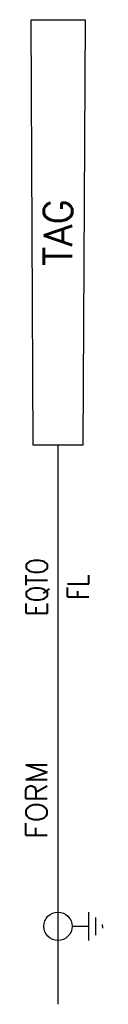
# Model space of a CAD drawing. Header units: millimetres. Extents: x -15 to -9.6, y -58.4 to 11.
import ezdxf
from ezdxf.enums import TextEntityAlignment as Align

# ---------------------------------------------------------------- set-up
doc = ezdxf.new("R2010")
doc.units = ezdxf.units.MM
doc.header["$MEASUREMENT"] = 0
doc.layers.get('0').update_dxf_attribs({"linetype": 'CONTINUOUS'})
doc.styles.add('REGUA60', font='romans.shx', dxfattribs={"oblique": 15, "height": 1.5})
doc.styles.add('REGUA60C', font='romans.shx', dxfattribs={"width": 0.8, "oblique": 15, "height": 1.5})
doc.styles.add('REGUA80C', font='romans.shx', dxfattribs={"width": 0.8, "oblique": 15, "height": 2})

msp = doc.modelspace()

# ---------------------------------------------------------------- linework, layer by layer
at = {"color": 2}
msp.add_line((-12.74, -18.979, 54.53), (-12.74, -58.387, 54.53), dxfattribs=at)
at = {"color": 2, "linetype": 'Continuous'}
for p, q in [((-10.593, -51.887, 54.53), (-10.593, -53.887, 54.53)), ((-10.093, -52.262, 54.53), (-10.093, -53.512, 54.53)), ((-11.74, -52.887, 54.53), (-10.593, -52.887, 54.53)), ((-9.593, -52.887, 54.53), (-9.593, -52.762, 54.53)), ((-9.593, -52.887, 54.53), (-9.593, -53.012, 54.53))]:
    msp.add_line(p, q, dxfattribs=at)
at = {"color": 2, "elevation": 54.53}
msp.add_lwpolyline([(-14.63, 11.021), (-10.819, 11.021), (-10.99, -18.979), (-14.49, -18.979)], close=True, dxfattribs=at)
at = {"color": 2, "linetype": 'Continuous'}
msp.add_circle((-12.74, -52.887, 54.53), 1, dxfattribs=at)

# ---------------------------------------------------------------- texts
at = {"color": 7}
for tag, height, style, p in [('TAG', 2, 'REGUA80C', (-12.734, -3.979, 54.53)), ('FORM', 1.5, 'REGUA60', (-14.257, -43.979, 54.53))]:
    msp.add_attdef(tag, text='', height=height, rotation=90, dxfattribs=dict(at, style=style)).set_placement(p, align=Align.MIDDLE_CENTER)
at = {"color": 7, "width": 0.8}
for tag, style, p in [('EQTO', 'REGUA60', (-14.232, -28.979, 54.53)), ('FL', 'REGUA60C', (-11.309, -28.979, 54.53))]:
    msp.add_attdef(tag, text='', height=1.5, rotation=90, dxfattribs=dict(at, style=style)).set_placement(p, align=Align.MIDDLE_CENTER)

doc.saveas('drawing.dxf')
